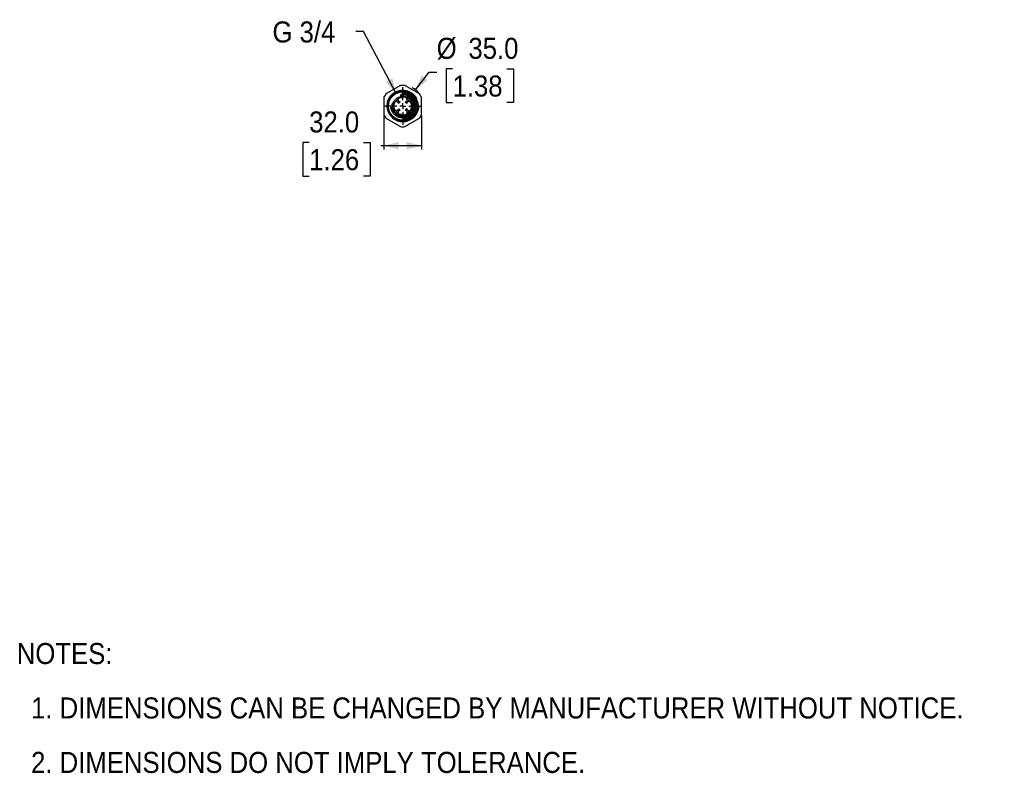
# Model space of a CAD drawing. Header units: millimetres. Extents: x 37 to 2032, y 0 to 692.
# Tile 1 of 2: x 37 to 869, y 48 to 684. Entities that reach past the tile are written whole.
import ezdxf

# ---------------------------------------------------------------- set-up
doc = ezdxf.new("R2010")
doc.units = ezdxf.units.MM
for name, pattern in [('SLD-Center', [111.76, 50.8, -20.32, 20.32, -20.32]), ('SLD-Dashed', [45.72, 30.48, -15.24]), ('SLD-Solid', [0])]:
    doc.linetypes.add(name, pattern=pattern)
doc.layers.add('CENTER', color=40, linetype='SLD-Center')
doc.layers.add('HIDDEN', color=102, linetype='SLD-Dashed')
doc.layers.add('DIMENSIONS', color=140, linetype='SLD-Solid', lineweight=25)
doc.layers.add('TEXT', color=140, linetype='SLD-Solid', lineweight=25)
doc.styles.add('SLDTEXTSTYLE0', font='GOTHIC.TTF', dxfattribs={"width": 0.913})
doc.dimstyles.new('SLDDIMSTYLE0', dxfattribs={"dimtxt": 17.78, "dimasz": 12.7, "dimexe": 0, "dimexo": 0.0625, "dimgap": 4.445, "dimtad": 0, "dimtih": 1, "dimtoh": 1, "dimdec": 1, "dimrnd": 1e-09, "dimzin": 4, "dimdsep": 46, "dimtxsty": 'SLDTEXTSTYLE0', "dimsah": 1, "dimcen": 0.09, "dimadec": 0, "dimazin": 1, "dimtfac": 1, "dimtdec": 1, "dimtofl": 0, "dimtmove": 0, "dimatfit": 3, "dimfxl": 0, "dimfrac": 2, "dimtolj": 1, "dimtzin": 12, "dimarcsym": 0})
doc.dimstyles.new('SLDDIMSTYLE1', dxfattribs={"dimtxt": 17.78, "dimasz": 12.7, "dimexe": 0, "dimexo": 0.0625, "dimgap": 4.445, "dimtad": 0, "dimtih": 1, "dimtoh": 1, "dimdec": 1, "dimrnd": 1e-09, "dimzin": 4, "dimdsep": 46, "dimtxsty": 'SLDTEXTSTYLE0', "dimsah": 1, "dimcen": 0, "dimadec": 0, "dimazin": 1, "dimtfac": 1, "dimtdec": 1, "dimtofl": 0, "dimtmove": 0, "dimatfit": 3, "dimfxl": 0, "dimfrac": 2, "dimtolj": 1, "dimtzin": 12, "dimarcsym": 0})
doc.dimstyles.new('SLDDIMSTYLE2', dxfattribs={"dimtxt": 17.78, "dimasz": 12.7, "dimexe": 0, "dimexo": 0.0625, "dimgap": 4.445, "dimtad": 0, "dimtih": 1, "dimtoh": 1, "dimdec": 1, "dimrnd": 1e-09, "dimzin": 12, "dimdsep": 46, "dimtxsty": 'SLDTEXTSTYLE0', "dimsah": 1, "dimcen": 0, "dimadec": 0, "dimazin": 3, "dimtfac": 1, "dimtdec": 1, "dimtofl": 0, "dimtmove": 0, "dimatfit": 3, "dimfxl": 0, "dimfrac": 2, "dimtolj": 1, "dimtzin": 12, "dimarcsym": 0})

# ---------------------------------------------------------------- blocks, each defined once
blk = doc.blocks.new('SW_NOTE_0')
at = {"layer": 'TEXT', "color": 0, "char_height": 17.78, "attachment_point": 1, "style": 'SLDTEXTSTYLE0'}
for s, insert in [('NOTES:', (0, 22.71)), ('  1. DIMENSIONS CAN BE CHANGED BY MANUFACTURER WITHOUT NOTICE.', (0, -23.27)), ('  2. DIMENSIONS DO NOT IMPLY TOLERANCE.', (0, -69.25))]:
    blk.add_mtext(s, dxfattribs=dict(at, insert=insert))
blk = doc.blocks.new('_D')
at = {"layer": 'DIMENSIONS'}
for p, q in [((344.4, 603), (344.4, 574.68)), ((376.4, 603), (376.4, 574.68)), ((281.41, 580.47), (275.99, 580.47)), ((275.99, 580.47), (275.99, 552.25)), ((327.39, 580.47), (332.8, 580.47)), ((332.8, 580.47), (332.8, 552.25)), ((344.4, 577.86), (341.82, 577.86)), ((376.4, 577.86), (344.4, 577.86)), ((275.99, 552.25), (281.41, 552.25)), ((332.8, 552.25), (327.39, 552.25))]:
    blk.add_line(p, q, dxfattribs=at)
for points in [[(344.4, 577.86), (357.1, 574.68), (357.1, 581.03)], [(376.4, 577.86), (363.7, 581.03), (363.7, 574.68)]]:
    blk.add_solid(points, dxfattribs=at)
at = {"layer": 'DIMENSIONS', "char_height": 17.78, "attachment_point": 1, "style": 'SLDTEXTSTYLE0'}
for s, insert in [('32.0', (281.41, 606.8)), ('1.26', (281.41, 574.96))]:
    blk.add_mtext(s, dxfattribs=dict(at, insert=insert))
blk = doc.blocks.new('_D_1')
at = {"layer": 'DIMENSIONS'}
for p, q in [((402.5, 642.69), (397.08, 642.69)), ((397.08, 642.69), (397.08, 614.46)), ((448.48, 642.69), (453.9, 642.69)), ((453.9, 642.69), (453.9, 614.46)), ((371.14, 625.17), (382.74, 640.07)), ((382.74, 640.07), (389.09, 640.07)), ((397.08, 614.46), (402.5, 614.46)), ((453.9, 614.46), (448.48, 614.46))]:
    blk.add_line(p, q, dxfattribs=at)
blk.add_arc((360.4, 611.36), 17.5, 40.25525, 62.3922, dxfattribs=at)
blk.add_solid([(371.14, 625.17), (381.45, 633.24), (376.44, 637.14)], dxfattribs=at)
at = {"layer": 'DIMENSIONS', "char_height": 17.78, "attachment_point": 1, "style": 'SLDTEXTSTYLE0'}
for s, insert in [('%%c', (389.09, 669.01)), ('35.0', (415.91, 669.01)), ('1.38', (402.5, 637.17))]:
    blk.add_mtext(s, dxfattribs=dict(at, insert=insert))
blk = doc.blocks.new('_D_2')
at = {"layer": 'DIMENSIONS'}
for p, q in [((327.2, 674.22), (320.85, 674.22)), ((354.77, 622.02), (327.2, 674.22))]:
    blk.add_line(p, q, dxfattribs=at)
blk.add_solid([(354.77, 622.02), (351.64, 634.73), (346.03, 631.77)], dxfattribs=at)
at = {"layer": 'DIMENSIONS', "insert": (250.4, 682.81), "char_height": 17.78, "attachment_point": 1, "style": 'SLDTEXTSTYLE0'}
blk.add_mtext('G 3/4 ', dxfattribs=at)
blk = doc.blocks.new('SW_CENTERMARKSYMBOL_0')
at = {"layer": 'CENTER', "color": 0}
for p, q in [((0, 5.08), (0, 15.915)), ((-5.08, 0), (-15.915, 0)), ((0, 0), (-2.54, 0)), ((0, 0), (0, 2.54)), ((0, 0), (0, -2.54)), ((0, 0), (2.54, 0)), ((5.08, 0), (15.915, 0)), ((0, -5.08), (0, -15.915))]:
    blk.add_line(p, q, dxfattribs=at)

msp = doc.modelspace()

# ---------------------------------------------------------------- linework, layer by layer
for p, q in [((358.54, 628.76), (346.26, 621.67)), ((374.54, 621.67), (362.26, 628.76)), ((344.4, 618.44), (344.4, 604.27)), ((358.99, 618.27), (359.39, 618.71)), ((376.4, 604.27), (376.4, 618.44)), ((346.26, 601.04), (358.54, 593.96)), ((359.35, 604.04), (358.99, 604.44)), ((362.26, 593.96), (374.54, 601.04))]:
    msp.add_line(p, q)
at = {"flags": 128}
for points in [[(358.66, 618.57), (358.76, 618.48), (358.88, 618.37), (358.96, 618.3), (358.99, 618.27)], [(358.99, 604.44), (358.96, 604.42), (358.88, 604.34), (358.76, 604.23), (358.64, 604.13)]]:
    msp.add_lwpolyline(points, dxfattribs=at)
for radius in [13.06, 12.06, 8.25]:
    msp.add_circle((360.4, 611.36), radius)
for radius, start, end in [(17.5, 83.89551, 96.10449), (17.5, 143.89551, 156.10449), (17.5, 23.89551, 36.10449), (4.05, 123.08382, 147.54773), (4.05, 213.08382, 237.54773), (4.05, 33.08382, 57.54773), (4.05, 303.08382, 327.54773), (17.5, 203.89551, 216.10449), (17.5, 323.89551, 336.10449), (17.5, 263.89551, 276.10449)]:
    msp.add_arc((360.4, 611.36), radius, start, end)
for points, knots in [([(357.85, 618.41), (357.74, 618.37), (357.64, 618.32), (357.45, 618.21), (357.35, 618.15), (357.18, 618), (357.1, 617.92), (356.96, 617.75), (356.9, 617.66), (356.74, 617.38), (356.66, 617.17), (356.59, 616.76), (356.59, 616.55), (356.65, 616.15), (356.71, 615.96), (356.88, 615.6), (357, 615.44), (357.27, 615.16), (357.43, 615.04), (357.78, 614.85), (357.98, 614.78), (358.19, 614.75)], [0, 0, 0, 0, 0.0625, 0.0625, 0.125, 0.125, 0.1875, 0.1875, 0.25, 0.25, 0.375, 0.375, 0.5, 0.5, 0.625, 0.625, 0.75, 0.75, 0.875, 0.875, 1, 1, 1, 1]), ([(362.57, 618.53), (361.8, 618.77), (361.01, 618.87), (359.8, 618.84), (359.4, 618.8), (358.62, 618.65), (358.23, 618.55), (357.85, 618.41)], [0, 0, 0, 0, 0.5, 0.5, 0.75, 0.75, 1, 1, 1, 1]), ([(362.57, 614.77), (362.8, 614.81), (363.01, 614.88), (363.39, 615.08), (363.56, 615.22), (363.84, 615.53), (363.96, 615.71), (364.09, 616), (364.12, 616.11), (364.17, 616.32), (364.19, 616.42), (364.2, 616.64), (364.2, 616.75), (364.17, 616.98), (364.15, 617.09), (364.08, 617.31), (364.04, 617.41), (363.93, 617.62), (363.87, 617.72), (363.73, 617.91), (363.64, 618), (363.46, 618.16), (363.37, 618.23), (363.16, 618.35), (363.04, 618.41), (362.81, 618.49), (362.69, 618.52), (362.57, 618.53)], [0, 0, 0, 0, 0.125, 0.125, 0.25, 0.25, 0.375, 0.375, 0.4375, 0.4375, 0.5, 0.5, 0.5625, 0.5625, 0.625, 0.625, 0.6875, 0.6875, 0.75, 0.75, 0.8125, 0.8125, 0.875, 0.875, 0.9375, 0.9375, 1, 1, 1, 1]), ([(353.22, 613.53), (352.98, 612.76), (352.88, 611.97), (352.91, 610.76), (352.95, 610.36), (353.1, 609.58), (353.2, 609.19), (353.34, 608.81)], [0, 0, 0, 0, 0.5, 0.5, 0.75, 0.75, 1, 1, 1, 1]), ([(356.98, 613.53), (356.95, 613.76), (356.87, 613.97), (356.67, 614.35), (356.54, 614.52), (356.22, 614.8), (356.04, 614.92), (355.75, 615.04), (355.65, 615.08), (355.44, 615.13), (355.33, 615.15), (355.11, 615.16), (355, 615.16), (354.77, 615.13), (354.66, 615.11), (354.45, 615.04), (354.34, 615), (354.13, 614.89), (354.03, 614.83), (353.84, 614.69), (353.75, 614.6), (353.59, 614.42), (353.52, 614.32), (353.4, 614.11), (353.35, 614), (353.27, 613.77), (353.24, 613.65), (353.22, 613.53)], [0, 0, 0, 0, 0.125, 0.125, 0.25, 0.25, 0.375, 0.375, 0.4375, 0.4375, 0.5, 0.5, 0.5625, 0.5625, 0.625, 0.625, 0.6875, 0.6875, 0.75, 0.75, 0.8125, 0.8125, 0.875, 0.875, 0.9375, 0.9375, 1, 1, 1, 1]), ([(353.34, 608.81), (353.38, 608.7), (353.43, 608.6), (353.54, 608.41), (353.61, 608.31), (353.75, 608.14), (353.83, 608.06), (354, 607.92), (354.09, 607.86), (354.38, 607.7), (354.58, 607.62), (354.99, 607.55), (355.2, 607.55), (355.6, 607.6), (355.8, 607.67), (356.15, 607.84), (356.31, 607.95), (356.59, 608.23), (356.71, 608.39), (356.9, 608.74), (356.97, 608.93), (357, 609.15)], [0, 0, 0, 0, 0.0625, 0.0625, 0.125, 0.125, 0.1875, 0.1875, 0.25, 0.25, 0.375, 0.375, 0.5, 0.5, 0.625, 0.625, 0.75, 0.75, 0.875, 0.875, 1, 1, 1, 1]), ([(358.22, 607.94), (357.99, 607.91), (357.79, 607.83), (357.4, 607.63), (357.24, 607.5), (356.95, 607.18), (356.83, 607), (356.71, 606.71), (356.67, 606.6), (356.62, 606.4), (356.61, 606.29), (356.59, 606.07), (356.6, 605.96), (356.62, 605.73), (356.64, 605.62), (356.71, 605.41), (356.75, 605.3), (356.86, 605.09), (356.92, 604.99), (357.07, 604.8), (357.15, 604.71), (357.33, 604.55), (357.43, 604.48), (357.64, 604.36), (357.75, 604.31), (357.98, 604.23), (358.1, 604.2), (358.22, 604.18)], [0, 0, 0, 0, 0.125, 0.125, 0.25, 0.25, 0.375, 0.375, 0.4375, 0.4375, 0.5, 0.5, 0.5625, 0.5625, 0.625, 0.625, 0.6875, 0.6875, 0.75, 0.75, 0.8125, 0.8125, 0.875, 0.875, 0.9375, 0.9375, 1, 1, 1, 1]), ([(362.94, 604.3), (363.05, 604.34), (363.15, 604.39), (363.35, 604.5), (363.44, 604.57), (363.61, 604.71), (363.69, 604.79), (363.83, 604.96), (363.89, 605.05), (364.05, 605.34), (364.13, 605.54), (364.2, 605.95), (364.21, 606.16), (364.15, 606.56), (364.09, 606.75), (363.91, 607.11), (363.8, 607.27), (363.52, 607.55), (363.37, 607.67), (363.01, 607.86), (362.82, 607.93), (362.61, 607.96)], [0, 0, 0, 0, 0.0625, 0.0625, 0.125, 0.125, 0.1875, 0.1875, 0.25, 0.25, 0.375, 0.375, 0.5, 0.5, 0.625, 0.625, 0.75, 0.75, 0.875, 0.875, 1, 1, 1, 1]), ([(367.45, 613.9), (367.41, 614.01), (367.36, 614.11), (367.25, 614.31), (367.19, 614.4), (367.04, 614.57), (366.96, 614.65), (366.79, 614.79), (366.7, 614.85), (366.42, 615.01), (366.21, 615.09), (365.8, 615.16), (365.59, 615.17), (365.19, 615.11), (365, 615.05), (364.64, 614.87), (364.48, 614.76), (364.2, 614.48), (364.08, 614.33), (363.89, 613.97), (363.82, 613.78), (363.79, 613.57)], [0, 0, 0, 0, 0.0625, 0.0625, 0.125, 0.125, 0.1875, 0.1875, 0.25, 0.25, 0.375, 0.375, 0.5, 0.5, 0.625, 0.625, 0.75, 0.75, 0.875, 0.875, 1, 1, 1, 1]), ([(363.81, 609.18), (363.85, 608.95), (363.92, 608.75), (364.13, 608.36), (364.26, 608.2), (364.57, 607.91), (364.75, 607.79), (365.04, 607.67), (365.15, 607.63), (365.36, 607.58), (365.46, 607.57), (365.68, 607.55), (365.8, 607.56), (366.02, 607.58), (366.13, 607.6), (366.35, 607.67), (366.45, 607.71), (366.66, 607.82), (366.76, 607.88), (366.95, 608.02), (367.04, 608.11), (367.2, 608.29), (367.27, 608.39), (367.39, 608.6), (367.45, 608.71), (367.53, 608.94), (367.56, 609.06), (367.57, 609.18)], [0, 0, 0, 0, 0.125, 0.125, 0.25, 0.25, 0.375, 0.375, 0.4375, 0.4375, 0.5, 0.5, 0.5625, 0.5625, 0.625, 0.625, 0.6875, 0.6875, 0.75, 0.75, 0.8125, 0.8125, 0.875, 0.875, 0.9375, 0.9375, 1, 1, 1, 1]), ([(367.57, 609.18), (367.81, 609.95), (367.91, 610.74), (367.88, 611.95), (367.84, 612.35), (367.69, 613.13), (367.59, 613.52), (367.45, 613.9)], [0, 0, 0, 0, 0.5, 0.5, 0.75, 0.75, 1, 1, 1, 1]), ([(358.22, 604.18), (358.99, 603.94), (359.78, 603.84), (360.99, 603.87), (361.39, 603.91), (362.18, 604.06), (362.56, 604.16), (362.94, 604.3)], [0, 0, 0, 0, 0.5, 0.5, 0.75, 0.75, 1, 1, 1, 1])]:
    msp.add_open_spline(points, degree=3, knots=knots)
at = {"layer": 'HIDDEN'}
for p, q in [((360.7, 621.66), (358.25, 618.94)), ((358.4, 621.16), (358.4, 620.13)), ((359.39, 618.71), (361.4, 620.95)), ((362.14, 621.21), (362.12, 621.11)), ((362.4, 621.15), (362.14, 621.2)), ((362.31, 620.15), (362.39, 620.13)), ((362.39, 621.05), (362.39, 621.15)), ((362.4, 620.14), (362.4, 621.16)), ((362.4, 621.15), (362.4, 621.05)), ((362.4, 620.13), (362.4, 620.14)), ((358.25, 603.77), (360.7, 601.05)), ((358.4, 602.58), (358.4, 601.56)), ((358.4, 601.56), (358.4, 601.55)), ((361.4, 601.76), (359.35, 604.04)), ((362.12, 601.61), (362.14, 601.5)), ((362.14, 601.51), (362.4, 601.56)), ((362.39, 601.56), (362.39, 601.66)), ((362.4, 601.55), (362.4, 602.58)), ((362.4, 602.58), (362.4, 602.58)), ((362.4, 601.66), (362.4, 601.56))]:
    msp.add_line(p, q, dxfattribs=at)
at = {"layer": 'HIDDEN', "flags": 128}
for points in [[(358.25, 618.94), (358.27, 618.92), (358.35, 618.84), (358.48, 618.73), (358.62, 618.61), (358.66, 618.57)], [(362.14, 621.21), (362.14, 621.24), (362.16, 621.36), (362.19, 621.53), (362.23, 621.72), (362.26, 621.91), (362.29, 622.07), (362.31, 622.17), (362.31, 622.19), (362.3, 622.13), (362.28, 622), (362.24, 621.82), (362.21, 621.62), (362.18, 621.43), (362.15, 621.29), (362.14, 621.21), (362.14, 621.21)], [(358.64, 604.13), (358.62, 604.11), (358.48, 603.98), (358.35, 603.87), (358.27, 603.8), (358.25, 603.77)], [(362.14, 601.5), (362.15, 601.42), (362.18, 601.28), (362.21, 601.09), (362.24, 600.89), (362.28, 600.71), (362.3, 600.59), (362.31, 600.53), (362.31, 600.55), (362.29, 600.64), (362.26, 600.8), (362.23, 600.99), (362.19, 601.19), (362.16, 601.36), (362.14, 601.47), (362.14, 601.5)]]:
    msp.add_lwpolyline(points, dxfattribs=at)
at = {"layer": 'HIDDEN'}
for radius in [13.38, 13.14, 13.14, 13.07, 12.73, 11.94, 10, 9, 8.5]:
    msp.add_circle((360.4, 611.36), radius, dxfattribs=at)
for centre, radius, start, end in [((360.4, 611.36), 7, 121.60984, 148.24808), ((362, 620.42), 1.8, 79.9846, 136.43402), ((362, 620.42), 0.8, 90, 137.94665), ((362, 620.42), 0.8, 79.9846, 90), ((360.4, 611.36), 9.9, 78.35966, 79.9846), ((360.4, 611.36), 10.01, 280.0154, 79.9846), ((360.4, 611.36), 11, 280.0154, 79.9846), ((360.4, 611.36), 7, 31.60984, 58.24808), ((360.4, 611.36), 7, 211.60984, 238.24808), ((360.4, 611.36), 7, 301.60984, 328.24808), ((362, 602.3), 1.8, 223.61428, 270), ((362, 602.3), 0.8, 221.97911, 280.0154), ((362, 602.3), 1.8, 270, 280.0154), ((360.4, 611.36), 9.9, 280.0154, 281.64034)]:
    msp.add_arc(centre, radius, start, end, dxfattribs=at)
for points, knots in [([(360.4, 623.99), (359.63, 623.99), (358.04, 623.85), (355.68, 623.17), (353.42, 622), (351.4, 620.36), (349.76, 618.33), (348.58, 616.07), (347.9, 613.71), (347.69, 611.36), (347.9, 609), (348.58, 606.64), (349.76, 604.38), (351.4, 602.36), (353.42, 600.71), (355.68, 599.54), (358.04, 598.86), (360.4, 598.65), (362.75, 598.86), (365.11, 599.54), (367.38, 600.71), (369.4, 602.36), (371.04, 604.38), (372.21, 606.64), (372.89, 609), (373.1, 611.36), (372.89, 613.71), (372.21, 616.07), (371.04, 618.33), (369.4, 620.36), (367.38, 622), (365.11, 623.17), (362.75, 623.85), (361.17, 623.99), (360.4, 623.99)], [0, 0, 0, 0, 0.029129, 0.060003, 0.09216, 0.125, 0.15784, 0.189997, 0.220871, 0.25, 0.279129, 0.310003, 0.34216, 0.375, 0.40784, 0.439997, 0.470871, 0.5, 0.529129, 0.560003, 0.59216, 0.625, 0.65784, 0.689997, 0.720871, 0.75, 0.779129, 0.810003, 0.84216, 0.875, 0.90784, 0.939997, 0.970871, 1, 1, 1, 1]), ([(358.41, 620.13), (358.4, 620.13), (358.38, 620.13), (358.43, 620.14), (358.48, 620.15)], [0, 0, 0, 0, 0.1309362, 1, 1, 1, 1]), ([(361.06, 621.32), (361.05, 621.34), (361.01, 621.37), (360.96, 621.42), (360.9, 621.47), (360.85, 621.51), (360.81, 621.55), (360.77, 621.59), (360.74, 621.62), (360.71, 621.64), (360.7, 621.65), (360.69, 621.66), (360.69, 621.66), (360.7, 621.65), (360.74, 621.61), (360.81, 621.55), (360.88, 621.48), (360.97, 621.41), (361.03, 621.35), (361.06, 621.32)], [0, 0, 0, 0, 0.046461, 0.093702, 0.141722, 0.190522, 0.240099, 0.290456, 0.341592, 0.393508, 0.446205, 0.499684, 0.500461, 0.589074, 0.675542, 0.759868, 0.842053, 0.922098, 1, 1, 1, 1]), ([(361.03, 621.29), (361.16, 621.17), (361.29, 621.06), (361.42, 620.94), (361.42, 620.94), (361.29, 621.06), (361.16, 621.17), (361.03, 621.29)], [0, 0, 0, 0, 0.333333, 0.333333, 0.666667, 0.666667, 1, 1, 1, 1]), ([(362.31, 602.56), (362.25, 602.55), (362.16, 602.53), (361.91, 602.48), (361.76, 602.46), (361.42, 602.41), (361.23, 602.39), (360.93, 602.37), (360.82, 602.37), (360.61, 602.36), (360.51, 602.36), (360.29, 602.36), (360.18, 602.36), (359.97, 602.37), (359.87, 602.37), (359.67, 602.38), (359.57, 602.39), (359.38, 602.41), (359.29, 602.42), (359.12, 602.45), (359.04, 602.46), (358.89, 602.48), (358.82, 602.49), (358.64, 602.53), (358.54, 602.55), (358.48, 602.56)], [0, 0, 0, 0, 0.125, 0.125, 0.25, 0.25, 0.375, 0.375, 0.4375, 0.4375, 0.5, 0.5, 0.5625, 0.5625, 0.625, 0.625, 0.6875, 0.6875, 0.75, 0.75, 0.8125, 0.8125, 0.875, 0.875, 1, 1, 1, 1]), ([(361.06, 601.39), (361.05, 601.37), (361.01, 601.34), (360.96, 601.29), (360.9, 601.24), (360.85, 601.2), (360.81, 601.16), (360.77, 601.12), (360.74, 601.09), (360.71, 601.07), (360.7, 601.06), (360.69, 601.05), (360.69, 601.05), (360.7, 601.06), (360.74, 601.1), (360.81, 601.16), (360.88, 601.23), (360.97, 601.31), (361.03, 601.36), (361.06, 601.39)], [0, 0, 0, 0, 0.046461, 0.093702, 0.141722, 0.190522, 0.240099, 0.290456, 0.341592, 0.393508, 0.446205, 0.499684, 0.500461, 0.589074, 0.675542, 0.759868, 0.842053, 0.922098, 1, 1, 1, 1]), ([(361.4, 601.76), (361.4, 601.76), (361.36, 601.73), (361.22, 601.6), (361.13, 601.51), (361.03, 601.43)], [0, 0, 0, 0, 0.5, 0.5, 1, 1, 1, 1]), ([(362.39, 602.58), (362.39, 602.58), (362.42, 602.59), (362.36, 602.57), (362.31, 602.56)], [0, 0, 0, 0, 0.1309362, 1, 1, 1, 1])]:
    msp.add_open_spline(points, degree=3, knots=knots, dxfattribs=at)
for points in [[(361.06, 601.39), (361.05, 601.4), (361.04, 601.41), (361.03, 601.43)], [(361.03, 601.43), (361.04, 601.41), (361.05, 601.4), (361.06, 601.39)]]:
    msp.add_open_spline(points, degree=3, dxfattribs=at)

# ---------------------------------------------------------------- block references
at = {"layer": 'CENTER'}
msp.add_blockref('SW_CENTERMARKSYMBOL_0', (360.4, 611.36), dxfattribs=at)
at = {"layer": 'TEXT'}
msp.add_blockref('SW_NOTE_0', (34.47, 135.15), dxfattribs=at)

# ---------------------------------------------------------------- dimensions: what is measured, and where the dimension line sits
at = {"layer": 'DIMENSIONS'}
dim = msp.add_diameter_dim_2p(p1=(366.03, 600.69), p2=(354.77, 622.02), text='G 3/4 ', dimstyle='SLDDIMSTYLE2', override={"dimpost": '<>'}, dxfattribs=at)
dim.commit()
dim.dimension.update_dxf_attribs({"geometry": '_D_2', "text_midpoint": (285.63, 674.22), "dimtype": 163})
dim = msp.add_diameter_dim_2p(p1=(349.65, 597.55), p2=(371.14, 625.17), dimstyle='SLDDIMSTYLE1', dxfattribs=at)
dim.commit()
dim.dimension.update_dxf_attribs({"geometry": '_D_1', "text_midpoint": (425.49, 640.07), "dimtype": 163})
dim = msp.add_linear_dim(base=(344.4, 577.86), p1=(376.4, 604.27), p2=(344.4, 604.27), dimstyle='SLDDIMSTYLE0', dxfattribs=at)
dim.commit()
dim.dimension.update_dxf_attribs({"geometry": '_D', "text_midpoint": (304.4, 577.86), "dimtype": 160})

doc.saveas('drawing.dxf')
